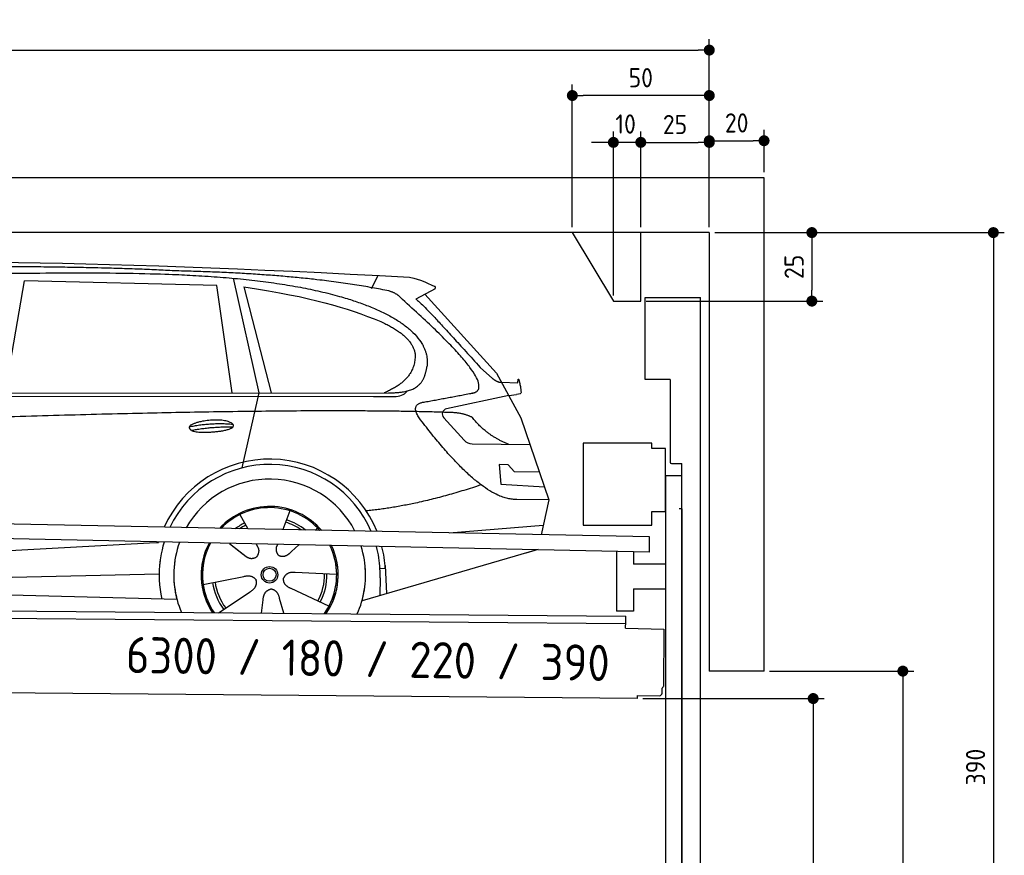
# Model space of a CAD drawing. Header units: millimetres. Extents: x -411 to 6777, y 0 to 6677.
# Tile 6 of 6: x 3183 to 6777, y 3628 to 6677. Entities that reach past the tile are written whole.
import ezdxf

# ---------------------------------------------------------------- set-up
doc = ezdxf.new("R2010")
doc.units = ezdxf.units.MM
doc.layers.add('4', color=3, linetype='Continuous')
for name, color, linetype, lineweight in [('car', 10, 'Continuous', 25), ('Freiraum', 7, 'Continuous', 25), ('Logo', 7, 'Continuous', 25), ('Plattform', 7, 'Continuous', 25), ('Ständer vorne', 7, 'Continuous', 25), ('Tor', 200, 'Continuous', 25)]:
    doc.layers.add(name, color=color, linetype=linetype, lineweight=lineweight)
doc.styles.get("Standard").update_dxf_attribs({"font": 'ISOCP.SHX'})
doc.dimstyles.new('GEN-ISO', dxfattribs={"dimscale": 20, "dimtxt": 3.5, "dimasz": 2, "dimexe": 2, "dimexo": 1, "dimgap": 1.5, "dimtad": 1, "dimdec": 1, "dimlfac": 0.1, "dimdsep": 46, "dimtxsty": 'STANDARD', "dimblk": 'PUNKT', "dimcen": 2, "dimclrd": 256, "dimclre": 256, "dimclrt": 2, "dimadec": 0, "dimazin": 0, "dimtp": 0.1, "dimtm": 0.1, "dimtfac": 0.71, "dimtdec": 1, "dimtmove": 2, "dimatfit": 3, "dimldrblk": 'PUNKT', "dimfxl": 2, "dimtolj": 1, "dimarcsym": 0})

# ---------------------------------------------------------------- blocks, each defined once
blk = doc.blocks.new('PUNKT')
at = {"layer": '4', "color": 0, "linetype": 'ByBlock'}
blk.add_line((-0.5, 0), (-1, 0), dxfattribs=at)
at = {"layer": '4', "color": 0, "linetype": 'ByBlock', "const_width": 0.5}
blk.add_lwpolyline([(-0.25, 0, 1), (0.25, 0, 1)], format="xyb", close=True, dxfattribs=at)
blk = doc.blocks.new('*D83')
at = {"layer": '4', "lineweight": -2, "transparency": 16777216}
for p, q in [((5720, 5900), (6776.9, 5900)), ((6736.9, 5860), (6736.9, 2040)), ((6295.4, 2000), (6776.9, 2000))]:
    blk.add_line(p, q, dxfattribs=at)
at = {"layer": 'Defpoints', "color": 0, "transparency": 16777216}
for p in [(5700, 5900), (6275.4, 2000), (6736.9, 2000)]:
    blk.add_point(p, dxfattribs=at)
at = {"layer": '4', "lineweight": -2, "transparency": 16777216, "xscale": 40, "yscale": 40, "zscale": 40}
for p, rotation in [((6736.9, 5900), 90), ((6736.9, 2000), 270)]:
    blk.add_blockref('PUNKT', p, dxfattribs=dict(at, rotation=rotation))
at = {"layer": '4', "color": 2, "transparency": 16777216, "insert": (6671.9, 3950), "char_height": 70, "attachment_point": 5, "rotation": 90}
blk.add_mtext('390', dxfattribs=at)
blk = doc.blocks.new('*D85')
at = {"layer": '4', "lineweight": -2, "transparency": 16777216}
for p, q in [((5920, 4300), (6446.5, 4300)), ((6406.5, 4260), (6406.5, 2040)), ((6295.4, 2000), (6446.5, 2000))]:
    blk.add_line(p, q, dxfattribs=at)
at = {"layer": 'Defpoints', "color": 0, "transparency": 16777216}
for p in [(5900, 4300), (6275.4, 2000), (6406.5, 2000)]:
    blk.add_point(p, dxfattribs=at)
at = {"layer": '4', "lineweight": -2, "transparency": 16777216, "xscale": 40, "yscale": 40, "zscale": 40}
for p, rotation in [((6406.5, 4300), 90), ((6406.5, 2000), 270)]:
    blk.add_blockref('PUNKT', p, dxfattribs=dict(at, rotation=rotation))
at = {"layer": '4', "color": 2, "transparency": 16777216, "insert": (6341.5, 3150), "char_height": 70, "attachment_point": 5, "rotation": 90}
blk.add_mtext('H2', dxfattribs=at)
blk = doc.blocks.new('*D86')
at = {"layer": '4', "lineweight": -2, "transparency": 16777216}
for p, q in [((200, 5870.9), (200, 6605.8)), ((5700, 6070.9), (5700, 6605.8)), ((240, 6565.8), (5660, 6565.8))]:
    blk.add_line(p, q, dxfattribs=at)
at = {"layer": 'Defpoints', "color": 0, "transparency": 16777216}
for p in [(5700, 6565.8), (5700, 6050.9), (200, 5850.9)]:
    blk.add_point(p, dxfattribs=at)
at = {"layer": '4', "lineweight": -2, "transparency": 16777216, "xscale": 40, "yscale": 40, "zscale": 40, "rotation": 180}
blk.add_blockref('PUNKT', (200, 6565.8), dxfattribs=at)
at = {"layer": '4', "lineweight": -2, "transparency": 16777216, "xscale": 40, "yscale": 40, "zscale": 40}
blk.add_blockref('PUNKT', (5700, 6565.8), dxfattribs=at)
at = {"layer": '4', "color": 2, "transparency": 16777216, "insert": (2950, 6630.8), "char_height": 70, "attachment_point": 5}
blk.add_mtext('550', dxfattribs=at)
blk = doc.blocks.new('*D87')
at = {"layer": '4', "lineweight": -2, "transparency": 16777216}
for p, q in [((5457.5, 4200), (6119.3, 4200)), ((6079.3, 4160), (6079.3, 2040)), ((6099.3, 2000), (6119.3, 2000))]:
    blk.add_line(p, q, dxfattribs=at)
at = {"layer": 'Defpoints', "color": 0, "transparency": 16777216}
for p in [(5437.5, 4200), (6079.3, 2000), (6079.3, 2000)]:
    blk.add_point(p, dxfattribs=at)
at = {"layer": '4', "lineweight": -2, "transparency": 16777216, "xscale": 40, "yscale": 40, "zscale": 40}
for p, rotation in [((6079.3, 4200), 90), ((6079.3, 2000), 270)]:
    blk.add_blockref('PUNKT', p, dxfattribs=dict(at, rotation=rotation))
at = {"layer": '4', "color": 2, "transparency": 16777216, "insert": (6004.7, 2909.2), "char_height": 70, "attachment_point": 5, "rotation": 90}
blk.add_mtext('220', dxfattribs=at)
blk = doc.blocks.new('*D88')
at = {"layer": '4', "lineweight": -2, "transparency": 16777216}
for p, q in [((5450, 6071.3), (5450, 6269.1)), ((5700, 6070.9), (5700, 6269.1)), ((5490, 6229.1), (5660, 6229.1))]:
    blk.add_line(p, q, dxfattribs=at)
at = {"layer": 'Defpoints', "color": 0, "transparency": 16777216}
for p in [(5700, 6229.1), (5450, 6051.3), (5700, 6050.9)]:
    blk.add_point(p, dxfattribs=at)
at = {"layer": '4', "lineweight": -2, "transparency": 16777216, "xscale": 40, "yscale": 40, "zscale": 40, "rotation": 180}
blk.add_blockref('PUNKT', (5450, 6229.1), dxfattribs=at)
at = {"layer": '4', "lineweight": -2, "transparency": 16777216, "xscale": 40, "yscale": 40, "zscale": 40}
blk.add_blockref('PUNKT', (5700, 6229.1), dxfattribs=at)
at = {"layer": '4', "color": 2, "transparency": 16777216, "insert": (5575, 6294.2), "char_height": 70, "attachment_point": 5}
blk.add_mtext('25', dxfattribs=at)
blk = doc.blocks.new('*D89')
at = {"layer": '4', "lineweight": -2, "transparency": 16777216}
for p, q in [((5200, 5920), (5200, 6440.1)), ((5700, 5920), (5700, 6440.1)), ((5660, 6400.1), (5240, 6400.1))]:
    blk.add_line(p, q, dxfattribs=at)
at = {"layer": 'Defpoints', "color": 0, "transparency": 16777216}
for p in [(5200, 6400.1), (5200, 5900), (5700, 5900)]:
    blk.add_point(p, dxfattribs=at)
at = {"layer": '4', "lineweight": -2, "transparency": 16777216, "xscale": 40, "yscale": 40, "zscale": 40, "rotation": 180}
blk.add_blockref('PUNKT', (5200, 6400.1), dxfattribs=at)
at = {"layer": '4', "lineweight": -2, "transparency": 16777216, "xscale": 40, "yscale": 40, "zscale": 40}
blk.add_blockref('PUNKT', (5700, 6400.1), dxfattribs=at)
at = {"layer": '4', "color": 2, "transparency": 16777216, "insert": (5450, 6465.1), "char_height": 70, "attachment_point": 5}
blk.add_mtext('50', dxfattribs=at)
blk = doc.blocks.new('*D90')
at = {"layer": '4', "lineweight": -2, "transparency": 16777216}
for p, q in [((5720, 5900), (6114.4, 5900)), ((6074.4, 5860), (6074.4, 5690)), ((5470, 5650), (6114.4, 5650))]:
    blk.add_line(p, q, dxfattribs=at)
at = {"layer": 'Defpoints', "color": 0, "transparency": 16777216}
for p in [(5700, 5900), (5450, 5650), (6074.4, 5650)]:
    blk.add_point(p, dxfattribs=at)
at = {"layer": '4', "lineweight": -2, "transparency": 16777216, "xscale": 40, "yscale": 40, "zscale": 40}
for p, rotation in [((6074.4, 5900), 90), ((6074.4, 5650), 270)]:
    blk.add_blockref('PUNKT', p, dxfattribs=dict(at, rotation=rotation))
at = {"layer": '4', "color": 2, "transparency": 16777216, "insert": (6009.4, 5775), "char_height": 70, "attachment_point": 5, "rotation": 90}
blk.add_mtext('25', dxfattribs=at)
blk = doc.blocks.new('*D91')
at = {"layer": '4', "lineweight": -2, "transparency": 16777216}
for p, q in [((5350, 5670), (5350, 6269.1)), ((5450, 5920), (5450, 6269.1)), ((5310, 6229.1), (5270, 6229.1)), ((5450, 6229.1), (5350, 6229.1)), ((5490, 6229.1), (5530, 6229.1))]:
    blk.add_line(p, q, dxfattribs=at)
at = {"layer": 'Defpoints', "color": 0, "transparency": 16777216}
for p in [(5350, 6229.1), (5450, 5900), (5350, 5650)]:
    blk.add_point(p, dxfattribs=at)
at = {"layer": '4', "lineweight": -2, "transparency": 16777216, "xscale": 40, "yscale": 40, "zscale": 40}
blk.add_blockref('PUNKT', (5350, 6229.1), dxfattribs=at)
at = {"layer": '4', "lineweight": -2, "transparency": 16777216, "xscale": 40, "yscale": 40, "zscale": 40, "rotation": 180}
blk.add_blockref('PUNKT', (5450, 6229.1), dxfattribs=at)
at = {"layer": '4', "color": 2, "transparency": 16777216, "insert": (5394.7, 6296.1), "char_height": 70, "attachment_point": 5}
blk.add_mtext('10', dxfattribs=at)
blk = doc.blocks.new('Car')
at = {"layer": 'car'}
for p, q in [((3080.9, 5343.1), (3148, 5752.9)), ((3849.6, 5743), (3148, 5752.9)), ((3909.7, 5769.5), (4006.4, 5352.1)), ((4415, 5736.7), (4438.8, 5784.2)), ((3909.2, 5351.1), (3849.6, 5743)), ((3949.3, 5738.8), (4052.4, 5352.5)), ((4646.5, 5738.1), (4576.5, 5698.9)), ((4609.7, 5717.5), (4874.1, 5431.6)), ((4813.7, 5452.7), (4859.4, 5412.8)), ((4874.1, 5431.6), (4964.7, 5269.4)), ((4892, 5399.6), (4952.2, 5397.5)), ((1829, 5331), (4480.8, 5356.7)), ((1782.1, 5321.7), (4425.3, 5342.7)), ((4006.4, 5352.1), (3948, 5077.8)), ((4425.3, 5342.7), (4508.2, 5344.1)), ((4919.4, 5350.5), (4693, 5300.6)), ((4919.4, 5350.5), (4947.1, 5354.5)), ((4682.6, 5267.5), (4757.7, 5186.3)), ((4964.7, 5269.4), (5069.1, 4971.8)), ((4786.9, 5173.4), (4998.6, 5172.6)), ((4919.4, 5098.5), (4886.7, 5098.5)), ((4886.7, 5098.5), (4893.6, 5027)), ((4943.2, 5072.7), (4919.4, 5098.5)), ((5033.7, 5072.7), (4943.2, 5072.7)), ((4893.6, 5027), (5052.7, 5018.5)), ((5069.1, 4971.8), (4952.2, 4972.2)), ((5069.1, 4971.8), (5042.4, 4843.9)), ((3941.9, 4907.6), (3971.5, 4855.4)), ((4124.1, 4923), (4099.2, 4854)), ((3970.2, 4857.8), (3971.5, 4855.4)), ((4226.2, 4861.2), (4218.5, 4852.7)), ((4706.5, 4847.5), (5049.6, 4878.4)), ((1744.4, 4681.9), (3613.3, 4801.2)), ((3613.3, 4801.2), (3645.8, 4803.2)), ((3905.2, 4801.6), (3956.8, 4761.5)), ((3905.5, 4801.6), (3966.2, 4754.4)), ((4002.5, 4800.5), (4008.7, 4789.5)), ((4079.6, 4799.6), (4075.9, 4789.2)), ((4158.3, 4798.6), (4131.6, 4774.6)), ((5026.5, 4788.4), (4390.5, 4597)), ((5031.2, 4789.8), (4987.4, 4776.7)), ((4474.4, 4715.1), (4455.2, 4713.9)), ((4473.6, 4727.1), (4480.2, 4624)), ((1764.2, 4630), (3649.6, 4688.6)), ((3810, 4651.5), (3958.4, 4681.8)), ((4297.1, 4692.7), (4145.8, 4697.7)), ((4455.9, 4681.4), (4454.8, 4616.4)), ((4269.9, 4576.5), (4132.1, 4639.2)), ((1665.7, 4631.7), (3714.7, 4597)), ((3867.2, 4548.9), (3981.6, 4626.5)), ((4105, 4549), (4089.6, 4602.5)), ((4024.3, 4549), (4029.8, 4597.4))]:
    blk.add_line(p, q, dxfattribs=at)
for radius in [30.1, 23.6]:
    blk.add_circle((4052.2, 4688.8), radius, dxfattribs=at)
for centre, radius, start, end in [((4697.3, 5281), 20, 102.4358, 222.7473), ((4787, 5213.4), 40, 222.7473, 269.7861), ((4052.6, 4688.2), 422.7, 22.5487, 156.2143), ((4052.6, 4688.2), 403.4, 23.7263, 155.0367), ((4052.6, 4688.2), 350, 27.7494, 151.0136), ((4052.6, 4688.2), 250, 41.078, 137.685), ((4052.6, 4688.2), 250, 41.078, 137.685), ((4052.6, 4688.2), 250, 41.078, 137.685), ((4052.2, 4688.8), 245, 41.9641, 136.7989), ((4052.2, 4688.8), 209.6, 51.6404, 73.3995), ((4052.2, 4688.8), 209.6, 116.262, 127.1225), ((4052.2, 4688.8), 200.6, 116.1152, 123.6695), ((4052.2, 4688.8), 200.6, 55.0934, 73.5463), ((4052.2, 4688.8), 245, 41.9641, 44.7348), ((4052.6, 4688.2), 422.7, 164.0109, 164.2126), ((4052.6, 4688.2), 422.7, 164.0109, 164.2126), ((4052.6, 4688.2), 403.4, 163.2593, 179.9464), ((4052.6, 4688.2), 403.4, 163.2593, 179.9464), ((4052.6, 4688.2), 350, 160.7243, 195.1055), ((4052.6, 4688.2), 350, 160.7243, 195.1055), ((4052.6, 4688.2), 250, 152.8016, 213.8648), ((4052.6, 4688.2), 250, 152.8016, 213.4506), ((4052.6, 4688.2), 250, 152.8016, 213.4506), ((4052.2, 4688.8), 245, 152.3519, 188.7348), ((4052.2, 4688.8), 245, 152.3519, 188.7348), ((4052.6, 4688.2), 250, 326.1848, 25.8498), ((4052.6, 4688.2), 250, 326.1848, 25.8498), ((4052.2, 4688.8), 245, 0.9266, 26.2995), ((4052.6, 4688.2), 350, 344.8945, 17.9271), ((4052.6, 4688.2), 350, 344.8945, 17.9271), ((4052.6, 4688.2), 403.4, 3.6504, 15.3921), ((4052.6, 4688.2), 403.4, 3.6504, 15.3921), ((4052.6, 4688.2), 422.7, 3.6504, 14.6404), ((4052.6, 4688.2), 422.7, 3.6504, 14.6404), ((4052.6, 4688.2), 403.4, 173.0827, 193.1146), ((4052.6, 4688.2), 350, 172.1254, 203.4635), ((4052.6, 4688.2), 250, 169.2195, 213.8648), ((4052.2, 4688.8), 245, 169.1336, 214.8006), ((4052.2, 4688.8), 245, 325.2489, 9.5178), ((4052.6, 4688.2), 250, 326.1848, 9.4319), ((4052.6, 4688.2), 350, 336.586, 6.526), ((4052.6, 4688.2), 403.4, 359.0315, 5.5686), ((4052.6, 4688.2), 422.7, 3.6504, 3.7403), ((4052.2, 4688.8), 200.6, 332.1152, 1.5463), ((4052.2, 4688.8), 209.6, 332.262, 1.3995), ((4052.2, 4688.8), 209.6, 188.262, 217.3995), ((4052.2, 4688.8), 200.6, 188.1152, 217.5463)]:
    blk.add_arc(centre, radius, start, end, dxfattribs=at)
for points, degree in [([(2207.9, 5772.9), (2494.9, 5837.1), (3380, 5831.9), (4552.5, 5779.4)], 3), ([(3702.6, 5794.3), (3354.2, 5810.5), (2738.3, 5800.1)], 2), ([(4478.1, 5728.3), (4177, 5788.2), (3702.6, 5794.3)], 2), ([(4552.5, 5779.4), (4599.3, 5770.4), (4608.3, 5762.2), (4645.8, 5746.7)], 3), ([(3949.3, 5738.8), (4203.7, 5702.2), (4317.2, 5667.6), (4450.5, 5616.1)], 3), ([(4527.8, 5698), (4509.7, 5719.7), (4478.1, 5728.3)], 2), ([(4646.5, 5738.1), (4648.2, 5739.7), (4648.9, 5742.8), (4648.3, 5745.6), (4645.8, 5746.7)], 4), ([(4792.7, 5360), (4881.9, 5388.8), (4527.8, 5698)], 2), ([(4576.5, 5698.9), (4584.3, 5703.3), (4813.7, 5452.7)], 2), ([(4450.5, 5616.1), (4565.1, 5565.1), (4575.8, 5500.1)], 2), ([(4575.8, 5500.1), (4581.5, 5405.6), (4464.2, 5356.5)], 2), ([(4480.8, 5356.7), (4530.9, 5357.2), (4603.9, 5362.5), (4611.6, 5409.4), (4619.8, 5452.6)], 4), ([(4859.4, 5412.8), (4867.7, 5405.6), (4881, 5398), (4890, 5398), (4892, 5399.6)], 4), ([(4952.2, 5397.5), (4953.4, 5436.4), (4964.7, 5362.2)], 2), ([(4508.2, 5344.1), (4527.5, 5344.9), (4542.2, 5354), (4549.4, 5364.3)], 3), ([(4579.4, 5377.2), (4579.5, 5377.3), (4579.6, 5377.3), (4579.6, 5377.3)], 3), ([(4964.7, 5362.2), (4965, 5358.5), (4959.4, 5356.8), (4947.1, 5354.5)], 3), ([(4598.5, 5259.2), (4554.2, 5317.5), (4614.1, 5324.7)], 2), ([(4700.1, 5287), (3823.5, 5307.4), (1391.4, 5172.9)], 2), ([(4787.9, 5269.4), (4750.5, 5287.5), (4700.1, 5287)], 2), ([(4952.2, 4972.2), (4826.5, 4964), (4598.5, 5259.2)], 2), ([(4919.4, 5172.9), (4833.7, 5208), (4787.9, 5269.4)], 2), ([(3754.7, 5226.2), (3830.1, 5243.1), (3913.6, 5237.3)], 2), ([(3761.9, 5213.4), (3835.9, 5228), (3913.8, 5227.2)], 2), ([(4820.2, 5023.6), (4595.6, 4946.1), (4402.8, 4924.9)], 2), ([(3957.1, 4761.5), (3980.6, 4739.8), (4003.7, 4753.4)], 2), ([(3958.4, 4681.8), (3989, 4690.8), (4003.8, 4668.4)], 2), ([(4145.8, 4697.7), (4114, 4701.4), (4103.2, 4676.8)], 2), ([(4132.1, 4639.2), (4102, 4650), (4103.2, 4676.8)], 2), ([(3981.6, 4626.5), (4009.5, 4642.2), (4003.8, 4668.4)], 2), ([(4029.8, 4597.4), (4030.7, 4629.4), (4056.6, 4636.5)], 2), ([(4089.6, 4602.5), (4083.3, 4633.8), (4056.6, 4636.5)], 2)]:
    blk.add_open_spline(points, degree=degree, dxfattribs=at)
for points, degree, knots in [([(2377.5, 5760.7), (2404.1, 5763), (2543.5, 5766.1), (3564.7, 5795.6), (4185, 5794.9), (4642, 5626.4), (4619.8, 5452.6)], 4, [0.0821318, 0.0821318, 0.0821318, 0.0821318, 0.0821318, 0.258851, 0.508851, 1, 1, 1, 1, 1]), ([(4614.1, 5324.7), (4780.7, 5357.3), (4783.6, 5357.9), (4791.9, 5359.8), (4792.7, 5360)], 1, [0.1611508, 0.1611508, 1, 1.0196119, 1.078724, 1.0847856, 1.0847856]), ([(3761.9, 5213.4), (3738.3, 5229.7), (3783.7, 5245.5), (3866.4, 5265.7), (3959.3, 5232.6), (3897.3, 5208.8), (3788.3, 5201.6), (3766.8, 5210.4), (3761.9, 5213.4)], 5, [0, 0, 0, 0, 0, 0, 0.300106, 0.500106, 0.700106, 1, 1, 1, 1, 1, 1]), ([(4008.7, 4789.5), (4010.4, 4785.4), (4011.4, 4781.5), (4011.7, 4777.6), (4012.4, 4769), (4009.8, 4760.9), (4003.7, 4753.4)], 3, [0.2167758, 0.2167758, 0.2167758, 0.2167758, 0.4600873, 0.4600873, 0.4600873, 1, 1, 1, 1]), ([(4075.9, 4789.2), (4075.3, 4786.1), (4075.1, 4783.1), (4075.2, 4780.1), (4075.6, 4777.3), (4076.4, 4771.6), (4078.5, 4766.2), (4082, 4761.7), (4087, 4758.7)], 4, [0.3191838, 0.3191838, 0.3191838, 0.3191838, 0.3191838, 0.5438253, 0.5438253, 0.5438253, 0.5438253, 1, 1, 1, 1, 1]), ([(4131.6, 4774.6), (4131.6, 4774.6), (4131.6, 4774.6), (4131.6, 4774.6), (4131.6, 4774.6), (4122.6, 4764.8), (4112, 4754.7), (4097.8, 4752.2), (4087, 4758.7)], 4, [-0.000003, -0.000003, -0.000003, -0.000003, -0.000003, 0, 0, 0, 0, 1, 1, 1, 1, 1])]:
    blk.add_open_spline(points, degree=degree, knots=knots, dxfattribs=at)
blk = doc.blocks.new('*D97')
at = {"layer": '4', "lineweight": -2, "transparency": 16777216}
for p, q in [((5700, 5920), (5700, 6275.1)), ((5900, 6120), (5900, 6275.1)), ((5740, 6235.1), (5860, 6235.1))]:
    blk.add_line(p, q, dxfattribs=at)
at = {"layer": 'Defpoints', "color": 0, "transparency": 16777216}
for p in [(5900, 6235.1), (5900, 6100), (5700, 5900)]:
    blk.add_point(p, dxfattribs=at)
at = {"layer": '4', "lineweight": -2, "transparency": 16777216, "xscale": 40, "yscale": 40, "zscale": 40, "rotation": 180}
blk.add_blockref('PUNKT', (5700, 6235.1), dxfattribs=at)
at = {"layer": '4', "lineweight": -2, "transparency": 16777216, "xscale": 40, "yscale": 40, "zscale": 40}
blk.add_blockref('PUNKT', (5900, 6235.1), dxfattribs=at)
at = {"layer": '4', "color": 2, "transparency": 16777216, "insert": (5800, 6300.1), "char_height": 70, "attachment_point": 5}
blk.add_mtext('20', dxfattribs=at)
blk = doc.blocks.new('Plattform OG 6200 550')
at = {"layer": 'Plattform'}
for p, q in [((5482.3, 4789.6), (348.5, 4892)), ((5481.2, 4733.6), (347.5, 4841)), ((5481.2, 4733.6), (5482.3, 4789.5)), ((5361.5, 4736.1), (5361.5, 4518.3)), ((5423.5, 4734.7), (5423.5, 4690.8)), ((5539.9, 4690.8), (5423.5, 4690.8)), ((5423.5, 4600.8), (5423.5, 4518.3)), ((5423.5, 4600.8), (5539.9, 4600.8)), ((440.2, 4543.6), (5395, 4500.4)), ((446, 4516.5), (5394.8, 4473.4)), ((5423.5, 4518.3), (5361.5, 4518.3)), ((5394.9, 4480.2), (5395, 4495.2)), ((5395, 4495.2), (5395, 4500.4)), ((5394.7, 4456.2), (5394.9, 4480.2)), ((5394.7, 4456.2), (5534.1, 4453)), ((5534.1, 4453), (5532.3, 4244)), ((5437.5, 4200), (372.6, 4244.2)), ((5437.5, 4200), (5437.5, 4210.8)), ((5437.5, 4210.8), (5517.5, 4210.1)), ((5527.6, 4220.1), (5527.8, 4238.2))]:
    blk.add_line(p, q, dxfattribs=at)
for centre, radius, start, end in [((5526.2, 4244.1), 6.08, 284.5689, 358.9086), ((5517.6, 4220.1), 10, 269.5, 359.5)]:
    blk.add_arc(centre, radius, start, end, dxfattribs=at)
blk = doc.blocks.new('Ständer vorne ab 340')
at = {"layer": 'Ständer vorne'}
for p, q in [((5240, 5132), (5240, 4832)), ((5490, 5132), (5240, 5132)), ((5490, 5112), (5490, 5132)), ((5540, 5112), (5490, 5112)), ((5540, 4882), (5540, 5112)), ((5540.2, 5012), (5539.8, 5012)), ((5540, 5012), (5540, 2000)), ((5600, 5012), (5540, 5012)), ((5600, 1998.7), (5600, 5012)), ((5490, 4832), (5490, 4882)), ((5490, 4882), (5540, 4882)), ((5240, 4832), (5490, 4832)), ((5540, 4727.4), (5540, 4728.4)), ((5511.2, 1995), (5511.2, 1987)), ((5595.1, 1995), (5511.2, 1995)), ((5511.2, 1987), (5600, 1987)), ((5600, 1987), (5600, 1990))]:
    blk.add_line(p, q, dxfattribs=at)
blk = doc.blocks.new('Tor ab 370 Gebäude')
at = {"layer": 'Tor'}
for p, q in [((5465.6, 5364.5), (5465.6, 5663)), ((5465.6, 5663), (5668, 5663)), ((5668, 1987), (5668, 5663)), ((5557, 5364.5), (5465.6, 5364.5)), ((5557, 5364.5), (5557, 5063)), ((5562, 5057.1), (5600, 5057)), ((5600, 4892), (5600, 5057)), ((5600, 4892), (5590, 4892)), ((5600, 4892), (5600, 1987)), ((5600, 1987), (5600, 4892)), ((5668, 1987), (5600, 1987))]:
    blk.add_line(p, q, dxfattribs=at)
blk.add_arc((5563, 5063), 6, 180, 260.4059, dxfattribs=at)
blk = doc.blocks.new('Gebäude_390_GT180')
for p, q in [((5900, 6100), (0, 6100)), ((5900, 4300), (5900, 6100)), ((5700, 5900), (200, 5900)), ((5700, 5900), (5700, 4300)), ((5900, 4300), (5700, 4300))]:
    blk.add_line(p, q)
at = {"layer": 'Freiraum'}
blk.add_lwpolyline([(5200, 5900), (5350, 5650), (5450, 5650), (5450, 5900)], dxfattribs=at)

msp = doc.modelspace()

# ---------------------------------------------------------------- block references
msp.add_blockref('Gebäude_390_GT180', (0, 0))
at = {"layer": 'car', "rotation": 359.4752422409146}
msp.add_blockref('Car', (0, 0), dxfattribs=at)
at = {"layer": 'Plattform'}
msp.add_blockref('Plattform OG 6200 550', (0, 0), dxfattribs=at)
at = {"layer": 'Ständer vorne'}
msp.add_blockref('Ständer vorne ab 340', (0, 0), dxfattribs=at)
at = {"layer": 'Tor', "linetype": 'ByBlock'}
msp.add_blockref('Tor ab 370 Gebäude', (0, 0), dxfattribs=at)

# ---------------------------------------------------------------- texts
at = {"layer": 'Logo'}
msp.add_text('6300 / 180 / 220 / 390', height=132, rotation=359.02397, dxfattribs=at).set_placement((3569.93, 4293.48))

# ---------------------------------------------------------------- dimensions: what is measured, and where the dimension line sits
at = {"layer": '4'}
for base, p1, p2, override, picture, middle in [((5700, 6565.8), (200, 5850.88), (5700, 6050.88), {"dimtdec": 3, "dimtolj": 0}, '*D86', (2950, 6630.8)), ((5200, 6400.12), (5700, 5900), (5200, 5900), {"dimtdec": 3, "dimtolj": 0}, '*D89', (5450, 6465.12)), ((5700, 6229.15), (5449.99, 6051.29), (5700, 6050.88), {"dimtdec": 3, "dimtolj": 0}, '*D88', (5575, 6294.16)), ((5900, 6235.09), (5700, 5900), (5900, 6100), {"dimtol": 0, "dimlim": 0, "dimtp": 0.1, "dimtm": 0.1, "dimtfac": 0.71, "dimtdec": 3, "dimtolj": 0, "dimtzin": 8}, '*D97', (5800, 6300.1))]:
    dim = msp.add_linear_dim(base=base, p1=p1, p2=p2, dimstyle='GEN-ISO', override=override, dxfattribs=at)
    dim.commit()
    dim.dimension.update_dxf_attribs({"geometry": picture, "text_midpoint": middle})
dim = msp.add_linear_dim(base=(5350, 6229.15), p1=(5449.99, 5900), p2=(5350, 5650), dimstyle='GEN-ISO', override={"dimtdec": 3, "dimtolj": 0}, dxfattribs=at)
dim.commit()
dim.dimension.update_dxf_attribs({"geometry": '*D91', "text_midpoint": (5394.75, 6296.13), "dimtype": 160})
for base, p2, override, picture, middle in [((6074.39, 5650), (5450, 5650), {"dimtdec": 3, "dimtolj": 0}, '*D90', (6009.39, 5775)), ((6736.86, 2000), (6275.45, 2000), {"dimdec": 0, "dimtdec": 3, "dimtolj": 0}, '*D83', (6671.86, 3950))]:
    dim = msp.add_linear_dim(base=base, p1=(5700, 5900), p2=p2, angle=90, dimstyle='GEN-ISO', override=override, dxfattribs=at)
    dim.commit()
    dim.dimension.update_dxf_attribs({"geometry": picture, "text_midpoint": middle})
dim = msp.add_linear_dim(base=(6406.55, 2000), p1=(5900, 4300), p2=(6275.45, 2000), angle=90, text='H2', dimstyle='GEN-ISO', override={"dimdec": 0, "dimtdec": 3, "dimtolj": 0}, dxfattribs=at)
dim.commit()
dim.dimension.update_dxf_attribs({"geometry": '*D85', "text_midpoint": (6341.54, 3150)})
dim = msp.add_linear_dim(base=(6079.31, 2000), p1=(5437.5, 4199.97), p2=(6079.31, 2000), angle=90, dimstyle='GEN-ISO', override={"dimtdec": 3, "dimtolj": 0}, dxfattribs=at)
dim.commit()
dim.dimension.update_dxf_attribs({"geometry": '*D87', "text_midpoint": (6004.71, 2909.23), "dimtype": 160})

doc.saveas('drawing.dxf')
